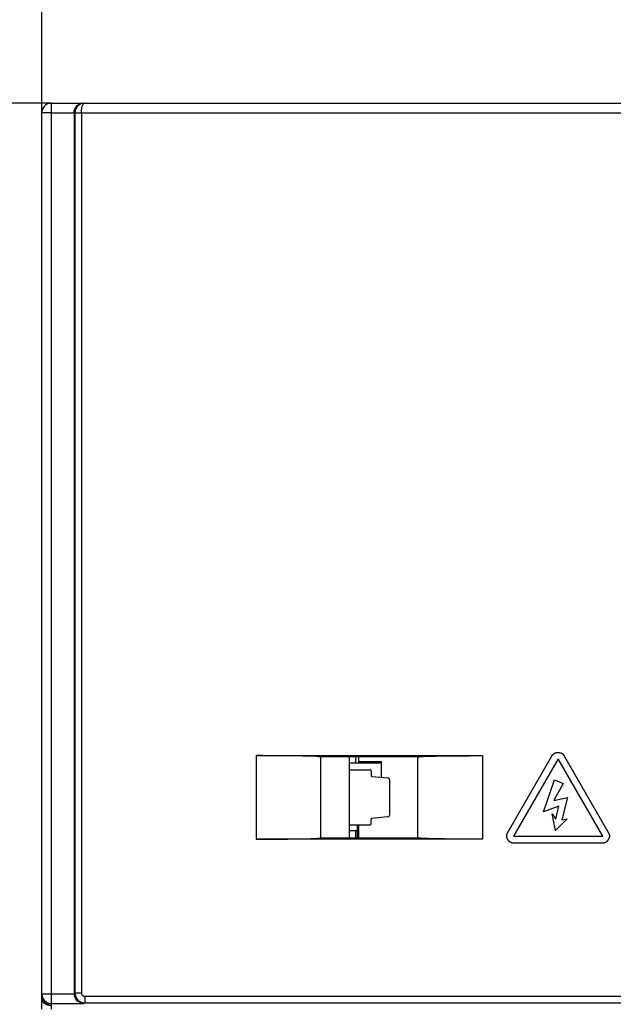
# Model space of a CAD drawing. Header units: millimetres. Extents: x -57 to 1892, y -935 to -279.
# Tile 26 of 41: x 1125 to 1143, y -392 to -362. Entities that reach past the tile are written whole.
import ezdxf

# ---------------------------------------------------------------- set-up
doc = ezdxf.new("R2010")
doc.units = ezdxf.units.MM
doc.header["$LTSCALE"] = 30.734
doc.header["$PDMODE"] = 3
doc.header["$PDSIZE"] = 2
doc.layers.get('0').update_dxf_attribs({"linetype": 'CONTINUOUS'})
doc.layers.get('Defpoints').update_dxf_attribs({"linetype": 'CONTINUOUS'})
for name, color, linetype in [('02___PRT_ALL_AXES', 7, 'CONTINUOUS'), ('ECAD_05011034', 7, 'CONTINUOUS'), ('ECAD_06016279', 7, 'CONTINUOUS'), ('ECAD_06070024', 7, 'CONTINUOUS'), ('ECAD_09040006', 7, 'CONTINUOUS'), ('标注', 2, 'CONTINUOUS')]:
    doc.layers.add(name, color=color, linetype=linetype)
doc.styles.get("Standard").update_dxf_attribs({"font": 'txt', "width": 0.707})
doc.dimstyles.get("Standard").update_dxf_attribs({"dimtxt": 10, "dimasz": 4, "dimexe": 2, "dimexo": 0, "dimtad": 0, "dimtih": 1, "dimtoh": 1, "dimdec": 1, "dimdsep": 46, "dimtxsty": 'Standard', "dimcen": 0.09, "dimclrd": 256, "dimclre": 256, "dimclrt": 256, "dimadec": 0, "dimazin": 0, "dimtp": 0.01, "dimtm": 0.01, "dimtfac": 1, "dimtdec": 1, "dimtofl": 0, "dimtmove": 0, "dimatfit": 3, "dimfxl": 0, "dimtolj": 1, "dimarcsym": 0})

# ---------------------------------------------------------------- blocks, each defined once
blk = doc.blocks.new('*D38')
at = {"layer": 'Defpoints', "color": 0}
for p in [(1125.644, -348.375), (1125.644, -364.649), (1215.644, -364.649)]:
    blk.add_point(p, dxfattribs=at)
at = {"layer": '标注', "lineweight": -2}
for p, q in [((1125.644, -364.649), (1125.644, -346.375)), ((1215.644, -364.649), (1215.644, -346.375)), ((1129.644, -348.375), (1164.716, -348.375)), ((1211.644, -348.375), (1176.571, -348.375))]:
    blk.add_line(p, q, dxfattribs=at)
at = {"layer": '标注'}
for points in [[(1129.644, -347.708), (1129.644, -349.041), (1125.644, -348.375)], [(1211.644, -349.041), (1211.644, -347.708), (1215.644, -348.375)]]:
    blk.add_solid(points, dxfattribs=at)
at = {"layer": '标注', "color": 0, "insert": (1170.644, -348.375), "char_height": 10, "attachment_point": 5}
blk.add_mtext('\\A1;{\\A1;90}', dxfattribs=at)
blk = doc.blocks.new('*D39')
at = {"layer": 'Defpoints', "color": 0}
for p in [(1125.944, -364.349), (1104.737, -614.349), (1125.944, -614.349)]:
    blk.add_point(p, dxfattribs=at)
at = {"layer": '标注', "lineweight": -2}
for p, q in [((1125.944, -364.349), (1102.737, -364.349)), ((1104.737, -368.349), (1104.737, -483.724)), ((1104.737, -610.349), (1104.737, -494.974)), ((1125.944, -614.349), (1102.737, -614.349))]:
    blk.add_line(p, q, dxfattribs=at)
at = {"layer": '标注'}
for points in [[(1105.404, -368.349), (1104.07, -368.349), (1104.737, -364.349)], [(1104.07, -610.349), (1105.404, -610.349), (1104.737, -614.349)]]:
    blk.add_solid(points, dxfattribs=at)
at = {"layer": '标注', "color": 0, "insert": (1104.737, -489.349), "char_height": 10, "attachment_point": 5}
blk.add_mtext('\\A1;{\\A1;250}', dxfattribs=at)

msp = doc.modelspace()

# ---------------------------------------------------------------- linework, layer by layer
at = {"color": 7, "linetype": 'Continuous'}
for p, q in [((1125.944, -364.349), (1126.933, -364.349)), ((1126.877, -364.355), (1126.933, -364.349)), ((1126.968, -364.349), (1171.456, -364.349)), ((1125.944, -364.649), (1171.356, -364.649)), ((1126.644, -364.649), (1126.644, -391.867)), ((1126.672, -364.649), (1126.672, -391.848)), ((1126.872, -364.649), (1126.872, -391.848)), ((1132.269, -384.511), (1132.269, -387.091)), ((1132.269, -384.511), (1139.269, -384.511)), ((1134.264, -384.551), (1134.264, -387.051)), ((1137.273, -384.551), (1134.264, -384.551)), ((1135.144, -384.551), (1135.144, -387.051)), ((1137.273, -387.051), (1137.273, -384.551)), ((1139.269, -384.511), (1139.269, -387.091)), ((1140.032, -386.92), (1141.437, -384.487)), ((1141.775, -384.487), (1143.179, -386.92)), ((1141.606, -384.613), (1140.226, -387.003)), ((1142.985, -387.003), (1141.606, -384.613)), ((1141.158, -386.252), (1141.494, -385.257)), ((1141.76, -385.369), (1141.48, -385.901)), ((1141.494, -385.257), (1141.76, -385.369)), ((1141.48, -385.901), (1141.9, -385.803)), ((1141.9, -385.803), (1141.718, -386.49)), ((1141.634, -386.069), (1141.158, -386.252)), ((1141.536, -386.476), (1141.634, -386.069)), ((1141.522, -386.826), (1141.424, -386.308)), ((1141.424, -386.308), (1141.536, -386.476)), ((1141.887, -386.462), (1141.522, -386.826)), ((1141.718, -386.49), (1141.887, -386.462)), ((1140.226, -387.003), (1142.985, -387.003)), ((1139.269, -387.091), (1132.269, -387.091)), ((1134.264, -387.051), (1137.273, -387.051)), ((1143.01, -387.213), (1140.201, -387.213)), ((1126.672, -391.848), (1126.644, -391.862)), ((1126.872, -391.848), (1126.672, -391.848)), ((1126.972, -392.148), (1126.933, -392.167)), ((1126.972, -391.948), (1126.972, -392.148)), ((1126.972, -391.948), (1154.498, -391.948)), ((1126.972, -392.148), (1154.373, -392.148))]:
    msp.add_line(p, q, dxfattribs=at)
for points in [[(1126.644, -364.649), (1126.65, -364.588), (1126.667, -364.531), (1126.695, -364.479), (1126.732, -364.434), (1126.775, -364.398), (1126.824, -364.371), (1126.877, -364.355)], [(1126.843, -364.377), (1126.835, -364.381), (1126.808, -364.397), (1126.784, -364.415), (1126.762, -364.434), (1126.743, -364.454), (1126.726, -364.476), (1126.712, -364.499), (1126.7, -364.522)], [(1126.968, -364.349), (1126.932, -364.351), (1126.897, -364.358), (1126.865, -364.368), (1126.843, -364.377)], [(1126.872, -364.649), (1126.872, -364.623), (1126.873, -364.597), (1126.875, -364.572), (1126.878, -364.547), (1126.881, -364.522), (1126.885, -364.499), (1126.889, -364.476), (1126.895, -364.454), (1126.901, -364.434), (1126.908, -364.415), (1126.916, -364.397), (1126.925, -364.381), (1126.935, -364.368), (1126.945, -364.358), (1126.956, -364.351), (1126.968, -364.349)], [(1126.676, -364.597), (1126.673, -364.623), (1126.672, -364.649)], [(1126.7, -364.522), (1126.69, -364.547), (1126.682, -364.572), (1126.676, -364.597)], [(1134.264, -384.551), (1134.246, -384.547), (1134.215, -384.543), (1134.169, -384.539), (1134.109, -384.535), (1134.034, -384.532), (1133.943, -384.529), (1133.836, -384.526), (1133.713, -384.523), (1133.573, -384.52), (1133.418, -384.518), (1133.248, -384.516), (1133.066, -384.514), (1132.875, -384.513), (1132.677, -384.512), (1132.475, -384.511), (1132.269, -384.511)], [(1137.273, -384.551), (1137.291, -384.547), (1137.323, -384.543), (1137.368, -384.539), (1137.428, -384.535), (1137.504, -384.532), (1137.594, -384.529), (1137.702, -384.526), (1137.825, -384.523), (1137.964, -384.52), (1138.119, -384.518), (1138.289, -384.516), (1138.471, -384.514), (1138.662, -384.513), (1138.86, -384.512), (1139.062, -384.511), (1139.269, -384.511)], [(1141.437, -384.487), (1141.439, -384.483), (1141.442, -384.479), (1141.445, -384.475), (1141.449, -384.471), (1141.452, -384.467), (1141.456, -384.463), (1141.46, -384.46), (1141.464, -384.456), (1141.468, -384.453), (1141.473, -384.45), (1141.477, -384.447), (1141.482, -384.444), (1141.487, -384.441), (1141.492, -384.438), (1141.497, -384.436), (1141.503, -384.434), (1141.508, -384.431), (1141.514, -384.429), (1141.519, -384.427), (1141.525, -384.426), (1141.531, -384.424), (1141.537, -384.422), (1141.543, -384.421), (1141.549, -384.42), (1141.555, -384.418), (1141.561, -384.417), (1141.568, -384.417), (1141.574, -384.416), (1141.58, -384.415), (1141.587, -384.415), (1141.593, -384.414), (1141.599, -384.414), (1141.606, -384.414), (1141.612, -384.414), (1141.618, -384.414), (1141.625, -384.415), (1141.631, -384.415), (1141.638, -384.416), (1141.644, -384.417), (1141.65, -384.417), (1141.656, -384.418), (1141.662, -384.42), (1141.669, -384.421), (1141.675, -384.422), (1141.68, -384.424), (1141.686, -384.426), (1141.692, -384.427), (1141.698, -384.429), (1141.703, -384.431), (1141.709, -384.434), (1141.714, -384.436), (1141.719, -384.438), (1141.724, -384.441), (1141.729, -384.444), (1141.734, -384.447), (1141.739, -384.45), (1141.743, -384.453), (1141.747, -384.456), (1141.752, -384.46), (1141.755, -384.463), (1141.759, -384.467), (1141.763, -384.471), (1141.766, -384.475), (1141.769, -384.479), (1141.772, -384.483), (1141.775, -384.487)], [(1140.201, -387.213), (1140.196, -387.213), (1140.191, -387.212), (1140.186, -387.211), (1140.181, -387.211), (1140.176, -387.209), (1140.171, -387.208), (1140.166, -387.206), (1140.161, -387.205), (1140.156, -387.203), (1140.151, -387.2), (1140.146, -387.198), (1140.141, -387.195), (1140.136, -387.192), (1140.131, -387.189), (1140.126, -387.186), (1140.122, -387.182), (1140.117, -387.179), (1140.112, -387.175), (1140.108, -387.171), (1140.104, -387.167), (1140.099, -387.163), (1140.095, -387.158), (1140.091, -387.154), (1140.086, -387.149), (1140.082, -387.145), (1140.078, -387.14), (1140.075, -387.135), (1140.071, -387.13), (1140.067, -387.124), (1140.063, -387.119), (1140.06, -387.114), (1140.057, -387.108), (1140.053, -387.103), (1140.05, -387.097), (1140.047, -387.092), (1140.044, -387.086), (1140.041, -387.08), (1140.039, -387.074), (1140.036, -387.069), (1140.034, -387.063), (1140.032, -387.057), (1140.03, -387.051), (1140.028, -387.045), (1140.026, -387.039), (1140.024, -387.033), (1140.023, -387.027), (1140.022, -387.022), (1140.02, -387.016), (1140.019, -387.01), (1140.019, -387.004), (1140.018, -386.998), (1140.018, -386.992), (1140.017, -386.987), (1140.017, -386.981), (1140.017, -386.976), (1140.018, -386.97), (1140.018, -386.965), (1140.019, -386.959), (1140.02, -386.954), (1140.021, -386.949), (1140.022, -386.944), (1140.024, -386.939), (1140.026, -386.934), (1140.027, -386.929), (1140.03, -386.924), (1140.032, -386.92)], [(1143.179, -386.92), (1143.182, -386.924), (1143.184, -386.929), (1143.186, -386.934), (1143.188, -386.939), (1143.189, -386.944), (1143.19, -386.949), (1143.192, -386.954), (1143.192, -386.959), (1143.193, -386.965), (1143.194, -386.97), (1143.194, -386.976), (1143.194, -386.981), (1143.194, -386.987), (1143.194, -386.992), (1143.193, -386.998), (1143.193, -387.004), (1143.192, -387.01), (1143.191, -387.016), (1143.19, -387.022), (1143.189, -387.027), (1143.187, -387.033), (1143.185, -387.039), (1143.184, -387.045), (1143.182, -387.051), (1143.18, -387.057), (1143.177, -387.063), (1143.175, -387.069), (1143.173, -387.074), (1143.17, -387.08), (1143.167, -387.086), (1143.164, -387.092), (1143.161, -387.097), (1143.158, -387.103), (1143.155, -387.108), (1143.151, -387.114), (1143.148, -387.119), (1143.144, -387.124), (1143.141, -387.13), (1143.137, -387.135), (1143.133, -387.14), (1143.129, -387.145), (1143.125, -387.149), (1143.121, -387.154), (1143.117, -387.158), (1143.112, -387.163), (1143.108, -387.167), (1143.103, -387.171), (1143.099, -387.175), (1143.094, -387.179), (1143.09, -387.182), (1143.085, -387.186), (1143.08, -387.189), (1143.075, -387.192), (1143.071, -387.195), (1143.066, -387.198), (1143.061, -387.2), (1143.056, -387.203), (1143.051, -387.205), (1143.046, -387.206), (1143.041, -387.208), (1143.036, -387.209), (1143.031, -387.211), (1143.026, -387.211), (1143.02, -387.212), (1143.015, -387.213), (1143.01, -387.213)], [(1132.269, -387.091), (1132.476, -387.091), (1132.68, -387.091), (1132.88, -387.09), (1133.074, -387.089), (1133.257, -387.087), (1133.428, -387.085), (1133.583, -387.082), (1133.722, -387.08), (1133.844, -387.077), (1133.949, -387.074), (1134.038, -387.07), (1134.111, -387.067), (1134.17, -387.063), (1134.215, -387.059), (1134.247, -387.055), (1134.264, -387.051)], [(1139.269, -387.091), (1139.061, -387.091), (1138.857, -387.091), (1138.657, -387.09), (1138.464, -387.089), (1138.28, -387.087), (1138.109, -387.085), (1137.954, -387.082), (1137.815, -387.08), (1137.694, -387.077), (1137.589, -387.074), (1137.499, -387.07), (1137.426, -387.067), (1137.367, -387.063), (1137.322, -387.059), (1137.291, -387.055), (1137.273, -387.051)], [(1126.672, -391.848), (1126.675, -391.893), (1126.685, -391.936), (1126.7, -391.974), (1126.719, -392.009), (1126.74, -392.038), (1126.765, -392.064), (1126.791, -392.087), (1126.82, -392.106), (1126.852, -392.123), (1126.888, -392.136), (1126.928, -392.144), (1126.972, -392.148)], [(1126.872, -391.848), (1126.873, -391.863), (1126.876, -391.877), (1126.881, -391.89), (1126.887, -391.901), (1126.895, -391.911), (1126.903, -391.92), (1126.911, -391.927), (1126.921, -391.934), (1126.932, -391.939), (1126.944, -391.944), (1126.957, -391.946), (1126.972, -391.948)]]:
    msp.add_lwpolyline(points, dxfattribs=at)
for start, end in [(150.3578, 165.2432), (135.3031, 142.1829), (90, 110.1135)]:
    msp.add_arc((1125.944, -364.649), 0.3, start, end, dxfattribs=at)
at = {"layer": '02___PRT_ALL_AXES', "color": 7, "linetype": 'Continuous'}
for p, q in [((1125.944, -392.347), (1125.944, -364.349)), ((1125.644, -392.347), (1125.644, -364.649)), ((1125.944, -364.649), (1125.644, -364.649)), ((1125.644, -391.867), (1126.644, -391.867)), ((1125.654, -391.996), (1125.644, -391.918)), ((1125.654, -392.045), (1125.644, -391.974)), ((1125.792, -392.126), (1125.865, -392.156)), ((1125.865, -392.156), (1125.944, -392.167)), ((1125.944, -392.167), (1126.933, -392.167)), ((1126.868, -392.158), (1126.807, -392.134)), ((1126.933, -392.167), (1126.868, -392.158))]:
    msp.add_line(p, q, dxfattribs=at)
for points in [[(1125.644, -391.867), (1125.653, -391.942), (1125.682, -392.014), (1125.729, -392.077), (1125.792, -392.126)], [(1126.807, -392.134), (1126.747, -392.094), (1126.697, -392.036), (1126.663, -391.959), (1126.644, -391.867)], [(1125.794, -392.178), (1125.732, -392.13), (1125.684, -392.068), (1125.654, -391.996)], [(1125.732, -392.167), (1125.684, -392.11), (1125.654, -392.045)], [(1125.944, -392.246), (1125.866, -392.237), (1125.794, -392.21), (1125.732, -392.167)], [(1125.944, -392.218), (1125.866, -392.208), (1125.794, -392.178)]]:
    msp.add_lwpolyline(points, dxfattribs=at)
msp.add_arc((1125.944, -364.649), 0.3, 90, 180, dxfattribs=at)
at = {"layer": 'ECAD_05011034', "color": 7, "linetype": 'Continuous'}
for p, q in [((1135.444, -384.743), (1135.444, -384.551)), ((1136.144, -384.743), (1135.144, -384.743)), ((1135.444, -384.693), (1136.144, -384.693)), ((1136.144, -385.179), (1136.144, -384.693)), ((1135.169, -385.843), (1135.144, -385.843)), ((1135.444, -387.051), (1135.444, -386.651))]:
    msp.add_line(p, q, dxfattribs=at)
at = {"layer": 'ECAD_06016279', "color": 7, "linetype": 'Continuous'}
msp.add_line((1135.344, -384.551), (1135.344, -384.743), dxfattribs=at)
at = {"layer": 'ECAD_06070024', "color": 7, "linetype": 'Continuous'}
for p, q in [((1135.169, -384.951), (1135.799, -384.951)), ((1135.824, -384.976), (1135.824, -385.128)), ((1135.846, -385.153), (1136.348, -385.197)), ((1136.394, -385.247), (1136.394, -386.355)), ((1136.348, -386.405), (1135.846, -386.449)), ((1135.169, -386.651), (1135.799, -386.651)), ((1135.824, -386.626), (1135.824, -386.474))]:
    msp.add_line(p, q, dxfattribs=at)
for centre, radius, start, end in [((1135.799, -384.976), 0.025, 0, 90), ((1135.849, -385.128), 0.025, 180, 264.9869), ((1136.344, -385.247), 0.05, 0, 84.9869), ((1136.344, -386.355), 0.05, 275.0131, 0), ((1135.799, -386.626), 0.025, 270, 0), ((1135.849, -386.474), 0.025, 95.0131, 180)]:
    msp.add_arc(centre, radius, start, end, dxfattribs=at)
at = {"layer": 'ECAD_09040006', "color": 7, "linetype": 'Continuous'}
for p, q in [((1135.169, -386.061), (1135.144, -386.061)), ((1135.394, -386.651), (1135.394, -386.821)), ((1135.144, -386.821), (1135.444, -386.821)), ((1135.344, -386.821), (1135.344, -387.051)), ((1135.399, -386.821), (1135.399, -387.051))]:
    msp.add_line(p, q, dxfattribs=at)

# ---------------------------------------------------------------- dimensions: what is measured, and where the dimension line sits
at = {"layer": '标注', "color": 2}
dim = msp.add_linear_dim(base=(1125.644, -348.375), p1=(1215.644, -364.649), p2=(1125.644, -364.649), text='{\\A1;<>}', dimstyle='Standard', override={"dimtad": 0, "dimtih": 1, "dimtoh": 1, "dimdec": 0, "dimzin": 0, "dimtxsty": 'Standard', "dimcen": 5.0292, "dimclrt": 0, "dimtol": 0, "dimtdec": 4, "dimtzin": 0}, dxfattribs=at)
dim.commit()
dim.dimension.update_dxf_attribs({"geometry": '*D38', "text_midpoint": (1170.644, -348.375)})
dim = msp.add_linear_dim(base=(1104.737, -614.349), p1=(1125.944, -364.349), p2=(1125.944, -614.349), angle=90, text='{\\A1;<>}', dimstyle='Standard', override={"dimdec": 0, "dimzin": 0, "dimtxsty": 'Standard', "dimcen": 5.0292, "dimclrt": 0, "dimtdec": 4, "dimtzin": 0}, dxfattribs=at)
dim.commit()
dim.dimension.update_dxf_attribs({"geometry": '*D39', "text_midpoint": (1104.737, -489.349)})

doc.saveas('drawing.dxf')
